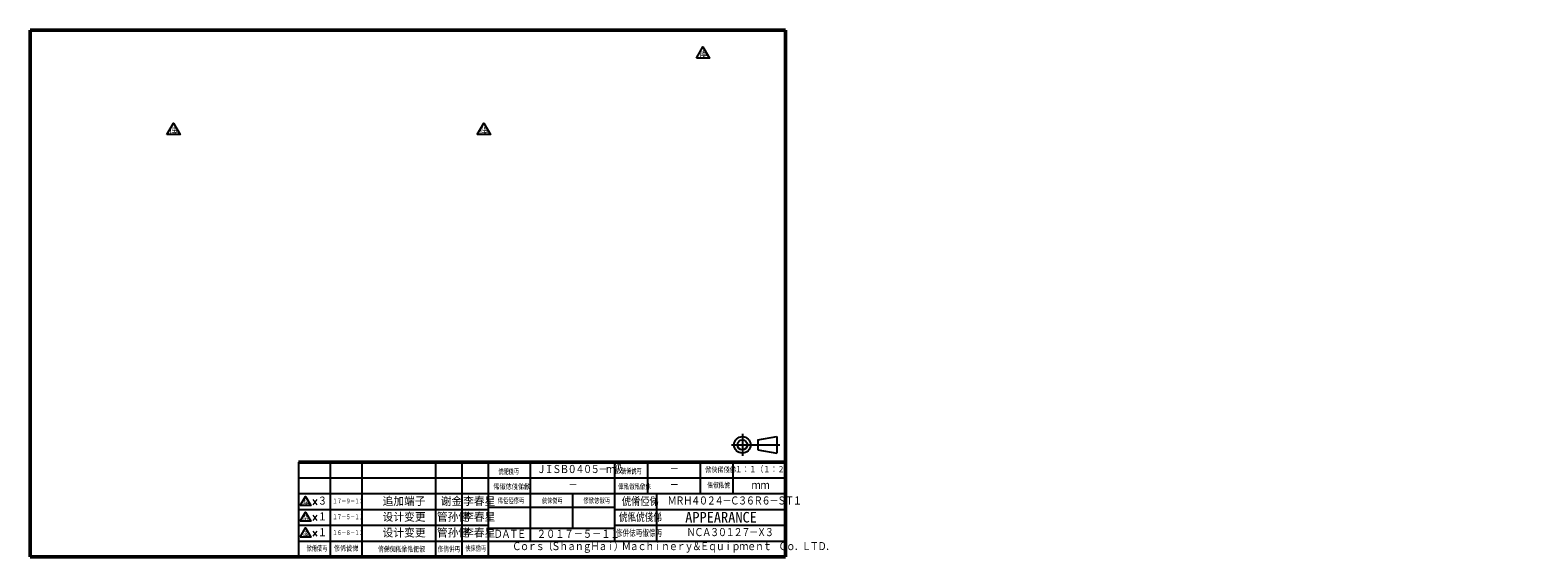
# Model space of a CAD drawing. Header units: millimetres. Extents: x -180 to 1258, y -624 to 333.
# Tile 1 of 5: x -34 to 539, y -624 to -424. Entities that reach past the tile are written whole.
import ezdxf
from ezdxf.enums import TextEntityAlignment as Align

# ---------------------------------------------------------------- set-up
doc = ezdxf.new("R2010")
doc.units = ezdxf.units.MM
doc.header["$LTSCALE"] = 0.165354
for name, color, linetype in [('NoLayerName_001', 7, 'Continuous'), ('NoLayerName_002', 7, 'Continuous'), ('NoLayerName_003', 7, 'Continuous')]:
    doc.layers.add(name, color=color, linetype=linetype)
doc.styles.get("Standard").update_dxf_attribs({"font": 'txt', "bigfont": 'extfont2'})

# ---------------------------------------------------------------- blocks, each defined once
blk = doc.blocks.new('SX_DeltaSymbol')
at = {"color": 0, "linetype": 'ByBlock', "lineweight": -2}
blk.add_lwpolyline([(-0.5, -0.29), (0, 0.58), (0.5, -0.29)], close=True, dxfattribs=at)
blk.add_attdef('僨儖僞暥帤', text='', height=0.4).set_placement((0, 0), align=Align.MIDDLE)
blk = doc.blocks.new('ETC_0001')
at = {"color": 7, "linetype": 'Continuous', "lineweight": 25, "width": 0.714286}
blk.add_text('俢倂俧丏\\M+198E6倧丏', height=2.5, dxfattribs=at).set_placement((0, 0))
blk = doc.blocks.new('ETC_0002')
at = {"color": 7, "linetype": 'Continuous', "lineweight": 25, "width": 0.777778}
blk.add_text('\\M+1FA76俬\\M+1FA76俴\\M+198DD', height=3, dxfattribs=at).set_placement((0, 0))
blk = doc.blocks.new('ETC_0003')
at = {"color": 7, "linetype": 'Continuous', "lineweight": 25, "width": 0.833333}
blk.add_text('\\M+1FA76倄俹\\M+198DD', height=3, dxfattribs=at).set_placement((0, 0))
blk = doc.blocks.new('ETC_0004')
at = {"color": 7, "linetype": 'Continuous', "lineweight": 25, "width": 0.722222}
blk.add_text('俢俽俧\\M+198E6丏', height=2, dxfattribs=at).set_placement((0, 0))
blk = doc.blocks.new('ETC_0005')
at = {"color": 7, "linetype": 'Continuous', "lineweight": 25, "width": 0.694444}
blk.add_text('俠俫俲丏', height=2, dxfattribs=at).set_placement((0, 0))
blk = doc.blocks.new('ETC_0006')
at = {"color": 7, "linetype": 'Continuous', "lineweight": 25, "width": 0.722222}
blk.add_text('俙俹俹俢丏', height=2, dxfattribs=at).set_placement((0, 0))
blk = doc.blocks.new('ETC_0007')
at = {"color": 7, "linetype": 'Continuous', "lineweight": 25, "width": 0.694444}
blk.add_text('俽倄\\M+19555丏', height=2, dxfattribs=at).set_placement((0, 0))
blk = doc.blocks.new('ETC_0008')
at = {"color": 7, "linetype": 'Continuous', "lineweight": 25, "width": 0.833333}
blk.add_text('俢俙\\M+1FA76\\M+198DD', height=2, dxfattribs=at).set_placement((0, 0))
blk = doc.blocks.new('ETC_0009')
at = {"color": 7, "linetype": 'Continuous', "lineweight": 25, "width": 0.798611}
blk.add_text('俼\\M+198DD倁俬俽俬俷\\M+198E6', height=2, dxfattribs=at).set_placement((0, 0))
blk = doc.blocks.new('ETC_0010')
at = {"color": 7, "linetype": 'Continuous', "lineweight": 25, "width": 0.763889}
blk.add_text('俢俼倂丏', height=2, dxfattribs=at).set_placement((0, 0))
blk = doc.blocks.new('ETC_0011')
at = {"color": 7, "linetype": 'Continuous', "lineweight": 25, "width": 0.694444}
blk.add_text('俠俫俲丏', height=2, dxfattribs=at).set_placement((0, 0))
blk = doc.blocks.new('ETC_0012')
at = {"color": 7, "linetype": 'Continuous', "lineweight": 25, "width": 0.694444}
blk.add_text('\\M+1FA76俷俴丏', height=2, dxfattribs=at).set_placement((0, 0))
blk = doc.blocks.new('ETC_0013')
at = {"color": 7, "linetype": 'Continuous', "lineweight": 25, "width": 0.833333}
blk.add_text('俙\\M+198E6俧俴\\M+198DD俽', height=2, dxfattribs=at).set_placement((0, 0))
blk = doc.blocks.new('ETC_0014')
at = {"color": 7, "linetype": 'Continuous', "lineweight": 25, "width": 0.694444}
blk.add_text('\\M+19555俙\\M+1FA76丏', height=2, dxfattribs=at).set_placement((0, 0))
blk = doc.blocks.new('ETC_0015')
at = {"color": 7, "linetype": 'Continuous', "lineweight": 25, "width": 0.740741}
blk.add_text('\\M+198DE俬\\M+198E6俬俽俫', height=2, dxfattribs=at).set_placement((0, 0))
blk = doc.blocks.new('ETC_0016')
at = {"color": 7, "linetype": 'Continuous', "lineweight": 25, "width": 0.833333}
blk.add_text('俽俠俙俴\\M+198DD', height=2, dxfattribs=at).set_placement((0, 0))
blk = doc.blocks.new('ETC_0017')
at = {"color": 7, "linetype": 'Continuous', "lineweight": 25, "width": 0.763889}
blk.add_text('倀\\M+198E6俬\\M+1FA76', height=2, dxfattribs=at).set_placement((0, 0))
blk = doc.blocks.new('ETC_0018')
at = {"color": 7, "linetype": 'Continuous', "lineweight": 25}
for p, q in [((4.17, 8.33), (4.17, 0)), ((10.01, 6.04), (17.31, 7.29)), ((10.01, 6.04), (10.01, 2.29)), ((17.31, 7.29), (17.31, 1.04)), ((0, 4.17), (18.35, 4.17)), ((10.01, 2.29), (17.31, 1.04))]:
    blk.add_line(p, q, dxfattribs=at)
for radius in [3.13, 1.88]:
    blk.add_circle((4.17, 4.17), radius, dxfattribs=at)

msp = doc.modelspace()

# ---------------------------------------------------------------- linework, layer by layer
at = {"layer": 'NoLayerName_001', "color": 7, "linetype": 'Continuous', "lineweight": 50}
for p, q in [((-33.5066, -624.0584), (-33.5066, -424.0584)), ((-33.5066, -424.0584), (253.4934, -424.0584)), ((68.4934, -588.0584), (253.4934, -588.0584)), ((253.4934, -624.0584), (-33.5066, -624.0584))]:
    msp.add_line(p, q, dxfattribs=at)
at = {"layer": 'NoLayerName_001', "color": 7, "linetype": 'Continuous', "lineweight": 25}
msp.add_line((68.4934, -588.0584), (68.4934, -624.0584), dxfattribs=at)
at = {"layer": 'NoLayerName_002', "color": 7, "linetype": 'Continuous', "lineweight": 50}
msp.add_line((253.4934, -424.0584), (253.4934, -624.0584), dxfattribs=at)
at = {"layer": 'NoLayerName_003', "color": 7, "linetype": 'Continuous', "lineweight": 25}
for p, q in [((68.4934, -588.0584), (253.4934, -588.0584)), ((80.4934, -588.0584), (80.4934, -624.0584)), ((92.4934, -588.0584), (92.4934, -624.0584)), ((120.4934, -588.0584), (120.4934, -624.0584)), ((130.4934, -588.0584), (130.4934, -624.0584)), ((140.4934, -588.0584), (140.4934, -624.0584)), ((156.4934, -588.0584), (156.4934, -618.2113)), ((188.4934, -588.0584), (188.4934, -618.0584)), ((200.9934, -588.0584), (200.9934, -600.0584)), ((220.9934, -588.0584), (220.9934, -600.0584)), ((233.4934, -588.0584), (233.4934, -600.0584)), ((68.4934, -594.0584), (253.4934, -594.0584)), ((68.4934, -600.0584), (253.4934, -600.0584)), ((172.4934, -600.2113), (172.4934, -613.2113)), ((204.4934, -600.0584), (204.4934, -618.0584)), ((68.4934, -606.0584), (140.4934, -606.0584)), ((140.4934, -605.2113), (188.4934, -605.2113)), ((188.4934, -606.0584), (253.4934, -606.0584)), ((68.4934, -612.0584), (140.4934, -612.0584)), ((188.4934, -612.0584), (253.4934, -612.0584)), ((68.4934, -618.0584), (140.4934, -618.0584)), ((140.4934, -613.2113), (188.4934, -613.2113)), ((140.5949, -618.0584), (253.4934, -618.0584))]:
    msp.add_line(p, q, dxfattribs=at)

# ---------------------------------------------------------------- block references
at = {"color": 0}
for name, p in [('ETC_0018', (232.9078, -585.7137)), ('ETC_0016', (222.9444, -592.1273)), ('ETC_0012', (144.3953, -592.8433)), ('ETC_0014', (191.0018, -592.6843)), ('ETC_0013', (142.4444, -598.5648)), ('ETC_0015', (189.8869, -598.5648)), ('ETC_0003', (191.2796, -604.7288)), ('ETC_0017', (223.7805, -598.0078)), ('ETC_0006', (144.1163, -603.882)), ('ETC_0005', (160.9522, -603.882)), ('ETC_0004', (176.6736, -603.882)), ('ETC_0002', (190.1651, -610.7288)), ('ETC_0001', (189.0506, -616.5072)), ('ETC_0007', (71.5589, -622.0074)), ('ETC_0008', (81.8869, -622.0073)), ('ETC_0009', (98.6245, -622.2859)), ('ETC_0010', (121.3294, -622.2858)), ('ETC_0011', (131.8866, -622.0074))]:
    msp.add_blockref(name, p, dxfattribs=at)
at = {"layer": 'NoLayerName_001', "color": 7, "linetype": 'Continuous', "lineweight": 25}
ref = msp.add_blockref('SX_DeltaSymbol', (222.1018, -433.2273), dxfattribs=dict(at, xscale=5, yscale=5, zscale=5))
ref.add_attrib('僨儖僞暥帤', '俁', dxfattribs={"layer": '0', "color": 7, "linetype": 'Continuous', "lineweight": 25, "height": 2.5}).set_placement((222.1018, -433.2273), align=Align.MIDDLE)
ref = msp.add_blockref('SX_DeltaSymbol', (20.9536, -462.2428), dxfattribs=dict(at, xscale=5, yscale=5, zscale=5))
ref.add_attrib('僨儖僞暥帤', '俁', dxfattribs={"layer": '0', "color": 7, "linetype": 'Continuous', "lineweight": 25, "height": 2.5}).set_placement((20.9536, -462.2428), align=Align.MIDDLE)
ref = msp.add_blockref('SX_DeltaSymbol', (138.8418, -462.2428), dxfattribs=dict(at, xscale=5, yscale=5, zscale=5))
ref.add_attrib('僨儖僞暥帤', '俁', dxfattribs={"layer": '0', "color": 7, "linetype": 'Continuous', "lineweight": 25, "height": 2.5}).set_placement((138.8418, -462.2428), align=Align.MIDDLE)
ref = msp.add_blockref('SX_DeltaSymbol', (71.0872, -603.412), dxfattribs=dict(at, xscale=4, yscale=4, zscale=4))
ref.add_attrib('僨儖僞暥帤', '俁', dxfattribs={"layer": '0', "color": 7, "linetype": 'Continuous', "lineweight": 25, "height": 2}).set_placement((71.0872, -603.412), align=Align.MIDDLE)
ref = msp.add_blockref('SX_DeltaSymbol', (71.0872, -609.412), dxfattribs=dict(at, xscale=4, yscale=4, zscale=4))
ref.add_attrib('僨儖僞暥帤', '俀', dxfattribs={"layer": '0', "color": 7, "linetype": 'Continuous', "lineweight": 25, "height": 2}).set_placement((71.0872, -609.412), align=Align.MIDDLE)
ref = msp.add_blockref('SX_DeltaSymbol', (71.0872, -615.412), dxfattribs=dict(at, xscale=4, yscale=4, zscale=4))
ref.add_attrib('僨儖僞暥帤', '侾', dxfattribs={"layer": '0', "color": 7, "linetype": 'Continuous', "lineweight": 25, "height": 2}).set_placement((71.0872, -615.412), align=Align.MIDDLE)

# ---------------------------------------------------------------- texts
at = {"layer": 'NoLayerName_001', "color": 7, "lineweight": 25}
for s, insert, char_height, attachment_point in [('\\A1;\\W0.8333;\\M+1817E\\M+18252', (73.4219, -603.0442), 3, 4), ('\\A1;\\W0.8333;\\T0.8000;\\M+1826C\\M+18271\\M+18267\\M+18253\\M+1824F\\M+18251\\M+18253\\M+1817C\\M+18262\\M+18252\\M+18255\\M+18271\\M+18255\\M+1817C\\M+18272\\M+18273\\M+18250', (208.6375, -602.9845), 3, 4), ('\\A1;\\W0.7500;\\T0.8889;\\M+18250\\M+18256\\M+1817C\\M+18258\\M+1817C\\M+18250\\M+18252', (81.3634, -603.0584), 1.8, 4), ('\\A1;\\W0.8333;\\M+1817E\\M+18250', (73.4219, -609.0442), 3, 4), ('\\A1;\\W0.7500;\\T0.8889;\\M+18250\\M+18256\\M+1817C\\M+18254\\M+1817C\\M+18250\\M+18250', (81.3634, -609.0584), 1.8, 4), ('\\A1;\\W0.8333;\\M+1817E\\M+18250', (73.4219, -615.0442), 3, 4), ('\\A1;\\W0.7500;\\T0.8889;\\M+18250\\M+18255\\M+1817C\\M+18257\\M+1817C\\M+18250\\M+18251', (81.3634, -615.0584), 1.8, 4), ('\\A1;\\W0.8333;\\M+18251\\M+1824F\\M+18250\\M+18256\\M+1817C\\M+18254\\M+1817C\\M+18250\\M+18250', (158.9934, -615.6349), 3, 4), ('\\A1;\\W0.8333;\\T0.8000;\\M+1826D\\M+18262\\M+18260\\M+18252\\M+1824F\\M+18250\\M+18251\\M+18256\\M+1817C\\M+18277\\M+18252', (215.8375, -614.9845), 3, 4), ('\\A1;\\W0.8333;\\T0.8000;\\M+18262\\M+1828F\\M+18292\\M+18293\\M+18169\\M+18272\\M+18288\\M+18281\\M+1828E\\M+18287\\M+18267\\M+18281\\M+18289\\M+1816A\\M+1826C\\M+18281\\M+18283\\M+18288\\M+18289\\M+1828E\\M+18285\\M+18292\\M+18299\\M+18195\\M+18264\\M+18291\\M+18295\\M+18289\\M+18290\\M+1828D\\M+18285\\M+1828E\\M+18294\\M+18140\\M+18262\\M+1828F\\M+18144\\M+1826B\\M+18273\\M+18263\\M+18144', (149.5959, -622.5722), 3, 7)]:
    msp.add_mtext(s, dxfattribs=dict(at, insert=insert, char_height=char_height, attachment_point=attachment_point))
at = {"layer": 'NoLayerName_001', "color": 7, "lineweight": 50}
for s, insert, char_height, attachment_point in [('\\f楷体|b0|c134|p49;\\A1;追加端子', (100.3685, -603.0584), 3, 4), ('\\f楷体|b0|c134|p49;\\A1;谢金', (122.4674, -603.0584), 3, 4), ('\\f楷体|b0|c134|p49;\\A1;李春星', (130.9822, -603.0584), 3, 4), ('\\f楷体|b0|c134|p49;\\A1;设计变更', (100.3685, -609.0584), 3, 4), ('\\f楷体|b0|c134|p49;\\A1;管孙健', (120.9822, -609.0584), 3, 4), ('\\f楷体|b0|c134|p49;\\A1;李春星', (130.9822, -609.0584), 3, 4), ('\\f宋体|b0|c134|p2;\\A1;APPEARANCE', (228.9606, -609.0584), 4, 5), ('\\f楷体|b0|c134|p49;\\A1;设计变更', (100.3685, -615.0584), 3, 4), ('\\f楷体|b0|c134|p49;\\A1;管孙健', (120.9822, -615.0584), 3, 4), ('\\f楷体|b0|c134|p49;\\A1;李春星', (130.9822, -615.0584), 3, 4)]:
    msp.add_mtext(s, dxfattribs=dict(at, insert=insert, char_height=char_height, attachment_point=attachment_point))
at = {"layer": 'NoLayerName_003', "color": 7, "lineweight": 25}
for s, insert, char_height, attachment_point in [('\\A1;\\W0.8182;\\T0.8148;\\M+18269\\M+18268\\M+18272\\M+18261\\M+1824F\\M+18253\\M+1824F\\M+18254\\M+1817C\\M+1828D\\M+18B89', (159.0174, -591.0584), 3, 4), ('\\A1;\\W0.8182;\\M+1817C', (209.5022, -590.9492), 3, 4), ('\\A1;\\W0.8333;\\M+18250\\M+18146\\M+18250\\M+18169\\M+18250\\M+18146\\M+18251\\M+1816A', (234.3006, -591.0584), 2.3, 4), ('\\A1;\\W0.8182;\\M+1817C', (171.0174, -597.0584), 3, 4), ('\\A1;\\W0.8182;\\M+1817C', (209.5022, -596.9492), 3, 4), ('\\A1;\\W0.8170;\\M+1828D\\M+1828D', (240.5594, -597.0584), 3, 4), ('\\A1;\\W0.8333;\\T0.8000;\\M+18263\\M+18260\\M+18273\\M+18264', (148.4934, -615.6349), 3, 5)]:
    msp.add_mtext(s, dxfattribs=dict(at, insert=insert, char_height=char_height, attachment_point=attachment_point))

doc.saveas('drawing.dxf')
